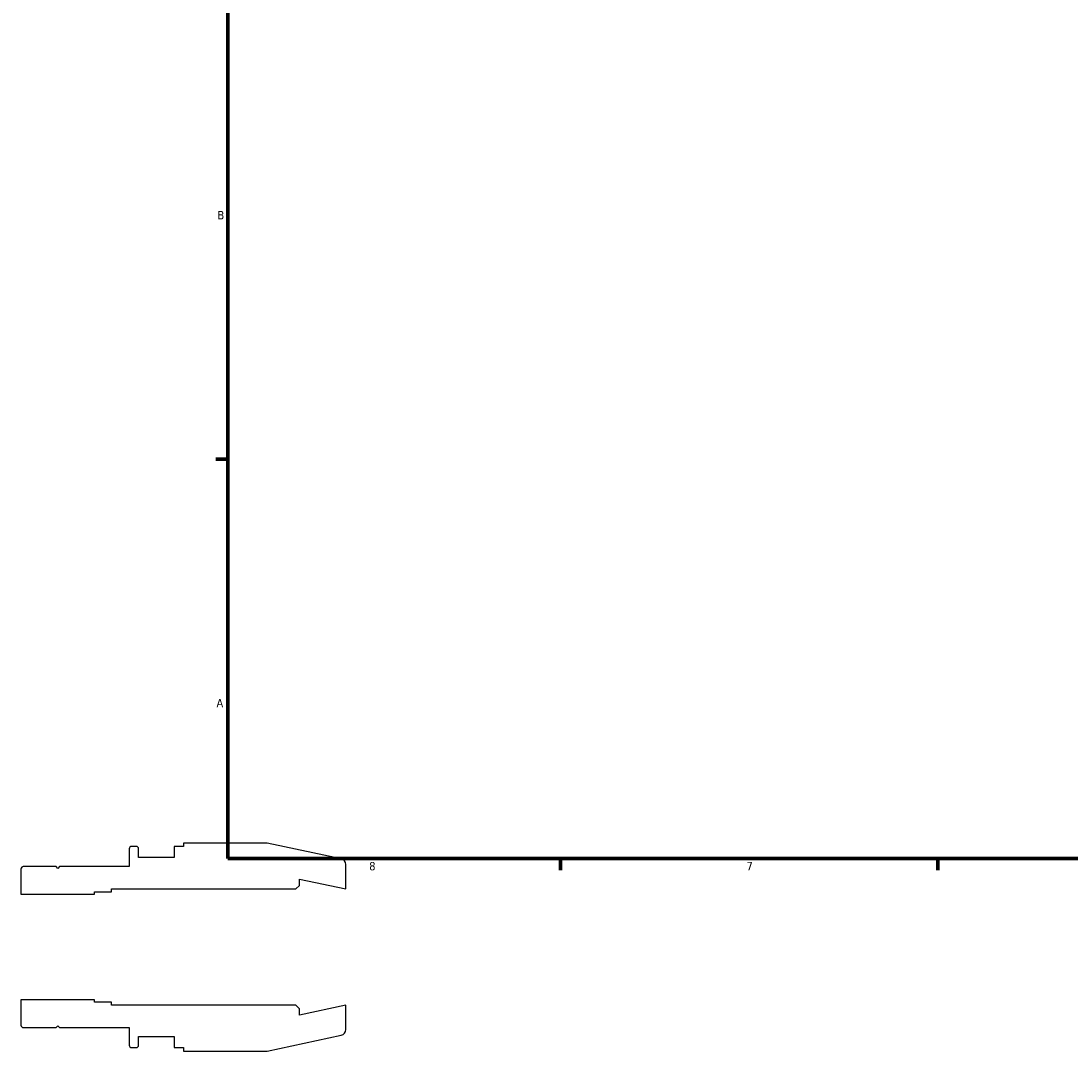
# Model space of a CAD drawing. Header units: inches. Extents: x -1.8 to 36.8, y -1.2 to 25.6.
# Tile 1 of 5: x -1.8 to 10, y -1.2 to 10.4. Entities that reach past the tile are written whole.
import ezdxf

# ---------------------------------------------------------------- set-up
doc = ezdxf.new("R2010")
doc.units = ezdxf.units.IN
doc.header["$MEASUREMENT"] = 0
doc.layers.add('Border (ANSI)', color=7, linetype='Continuous', lineweight=70)
doc.styles.add('Note Text (ANSI)', font='tahoma.ttf')

# ---------------------------------------------------------------- blocks, each defined once
blk = doc.blocks.new('Borders Default Border')
at = {"layer": 'Border (ANSI)'}
for p, q in [((0.5, 5.5), (0.366, 5.5)), ((4.25, 1), (4.25, 0.866)), ((8.5, 1), (8.5, 0.866))]:
    blk.add_line(p, q, dxfattribs=at)
at = {"layer": 'Border (ANSI)', "flags": 128}
blk.add_lwpolyline([(0.5, 1), (0.5, 21), (33.5, 21), (33.5, 1), (0.5, 1)], dxfattribs=at)
at = {"layer": 'Border (ANSI)', "color": 5, "true_color": 0x0000ff, "char_height": 0.0945, "attachment_point": 7, "style": 'Note Text (ANSI)'}
for s, insert in [('B', (0.384, 8.203)), ('A', (0.373, 2.703)), ('8', (2.094, 0.863)), ('7', (6.346, 0.866))]:
    blk.add_mtext(s, dxfattribs=dict(at, insert=insert))

msp = doc.modelspace()

# ---------------------------------------------------------------- linework, layer by layer
for p, q in [((-0.61, 1.1078), (-0.61, 0.9072)), ((-0.5316, 1.134), (-0.5838, 1.134)), ((-0.5054, 1.008), (-0.5054, 1.1078)), ((0, 1.134), (-0.1046, 1.134)), ((-0.1046, 1.134), (-0.1046, 1.008)), ((0.943, 1.1718), (0, 1.1718)), ((0, 1.1718), (0, 1.134)), ((1.7781, 0.9943), (0.943, 1.1718)), ((-0.1046, 1.008), (-0.5054, 1.008)), ((-1.83, 0.881), (-1.83, 0.5963)), ((-1.4347, 0.9072), (-1.8038, 0.9072)), ((-1.415, 0.8875), (-1.4347, 0.9072)), ((-1.3953, 0.9072), (-1.415, 0.8875)), ((-0.61, 0.9072), (-1.3953, 0.9072)), ((1.83, 0.6555), (1.83, 0.9302)), ((1.3071, 0.6948), (1.3071, 0.7666)), ((1.3071, 0.7666), (1.83, 0.6555)), ((-1.83, 0.5963), (-1, 0.5963)), ((-1, 0.5963), (-1, 0.6227)), ((-1, 0.6227), (-0.81, 0.6227)), ((-0.81, 0.6227), (-0.81, 0.6555)), ((-0.81, 0.6555), (1.2678, 0.6555)), ((1.2678, 0.6555), (1.3071, 0.6948)), ((-1, -0.5963), (-1.83, -0.5963)), ((-1.83, -0.5963), (-1.83, -0.881)), ((-1, -0.6227), (-1, -0.5963)), ((-0.81, -0.6227), (-1, -0.6227)), ((-0.81, -0.6555), (-0.81, -0.6227)), ((1.2678, -0.6555), (-0.81, -0.6555)), ((1.3071, -0.6948), (1.2678, -0.6555)), ((1.83, -0.6555), (1.3071, -0.7666)), ((1.3071, -0.7666), (1.3071, -0.6948)), ((1.83, -0.9302), (1.83, -0.6555)), ((-1.8038, -0.9072), (-1.4347, -0.9072)), ((-1.4347, -0.9072), (-1.415, -0.8875)), ((-1.415, -0.8875), (-1.3953, -0.9072)), ((-1.3953, -0.9072), (-0.61, -0.9072)), ((-0.61, -0.9072), (-0.61, -1.1078)), ((-0.5054, -1.1078), (-0.5054, -1.008)), ((-0.5054, -1.008), (-0.1046, -1.008)), ((-0.1046, -1.008), (-0.1046, -1.134)), ((0.943, -1.1718), (1.7781, -0.9943)), ((-0.5838, -1.134), (-0.5316, -1.134)), ((-0.1046, -1.134), (0, -1.134)), ((0, -1.134), (0, -1.1718)), ((0, -1.1718), (0.943, -1.1718))]:
    msp.add_line(p, q)
for centre, major_axis, end_param in [((-0.5838, 1.1078), (-0.0262, 0), 6.2831853), ((-0.5316, 1.1078), (0, 0.0262), 6.2831853), ((1.7644, 0.9302), (0, 0.0656), 6.0737458), ((-1.8038, 0.881), (-0.0262, 0), 6.2831853), ((-1.8038, -0.881), (0, -0.0262), 6.2831853), ((1.7644, -0.9302), (0.0641, 0.0136), 6.0737458), ((-0.5838, -1.1078), (0, -0.0262), 6.2831853), ((-0.5316, -1.1078), (0.0262, 0), 6.2831853)]:
    msp.add_ellipse(centre, major_axis=major_axis, ratio=1, start_param=4.712389, end_param=end_param)

# ---------------------------------------------------------------- block references
msp.add_blockref('Borders Default Border', (0, 0))

doc.saveas('drawing.dxf')
